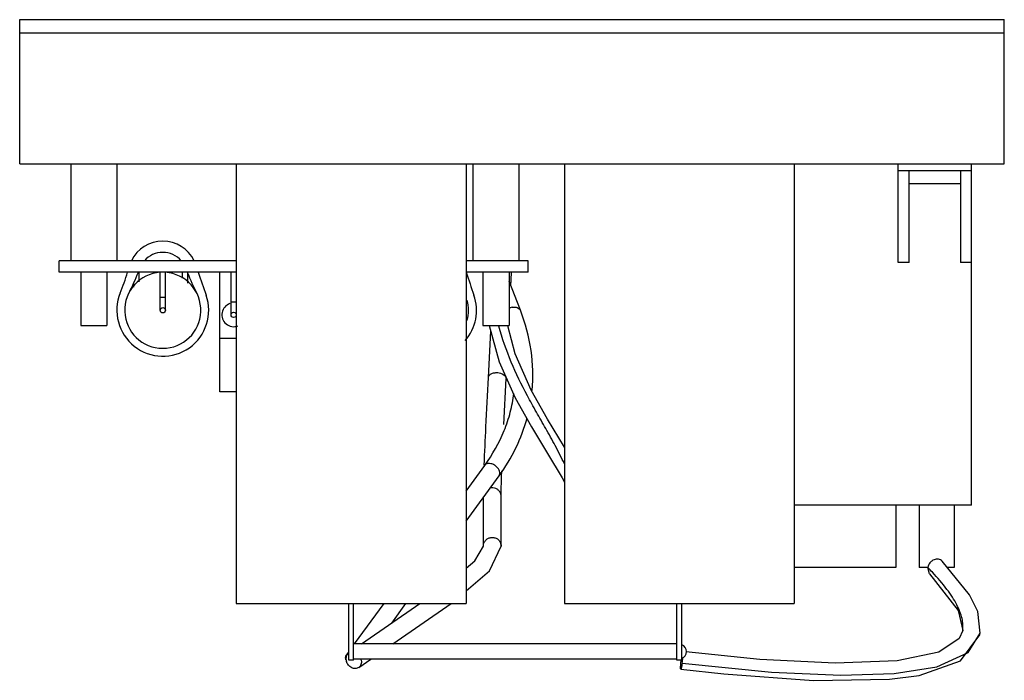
# Model space of a CAD drawing. Header units: millimetres. Extents: x 20 to 170, y 84 to 185.
import ezdxf

# ---------------------------------------------------------------- set-up
doc = ezdxf.new("R2010")
doc.units = ezdxf.units.MM
doc.header["$LTSCALE"] = 17.480185
doc.layers.get('0').update_dxf_attribs({"linetype": 'CONTINUOUS'})

msp = doc.modelspace()

# ---------------------------------------------------------------- linework, layer by layer
at = {"color": 7}
for p, q in [((20.13, 163.14), (20.13, 185.14)), ((20.13, 185.14), (170.13, 185.14)), ((170.13, 163.14), (170.13, 185.14)), ((20.13, 183.14), (170.13, 183.14)), ((20.13, 163.14), (170.13, 163.14)), ((27.93, 163.14), (27.93, 148.39)), ((34.93, 163.14), (34.93, 148.39)), ((53.13, 163.14), (53.13, 96.14)), ((88.13, 163.14), (88.13, 96.14)), ((89.19, 163.14), (89.19, 148.39)), ((96.19, 163.14), (96.19, 148.39)), ((103.13, 163.14), (103.13, 96.14)), ((138.13, 163.14), (138.13, 96.14)), ((153.95, 148.14), (153.95, 163.14)), ((153.95, 162.14), (165.13, 162.14)), ((155.64, 148.14), (155.64, 162.14)), ((163.44, 162.14), (163.44, 148.14)), ((165.13, 111.14), (165.13, 163.14)), ((155.64, 160.14), (163.44, 160.14)), ((26.13, 146.64), (26.13, 148.39)), ((53.13, 148.39), (26.13, 148.39)), ((97.58, 148.39), (88.13, 148.39)), ((97.58, 146.64), (97.58, 148.39)), ((155.64, 148.14), (153.95, 148.14)), ((165.13, 148.14), (163.44, 148.14)), ((53.13, 146.64), (26.13, 146.64)), ((29.43, 146.64), (29.43, 138.52)), ((33.43, 146.64), (33.43, 138.52)), ((38.33, 145.16), (38.33, 146.64)), ((41.53, 140.84), (41.53, 146.64)), ((42.33, 140.84), (42.33, 146.64)), ((44.93, 145.75), (44.93, 146.64)), ((45.73, 144.95), (45.73, 146.49)), ((50.63, 128.39), (50.63, 146.64)), ((52.33, 140.14), (52.33, 146.64)), ((97.58, 146.64), (88.13, 146.64)), ((90.69, 146.64), (90.69, 138.52)), ((94.69, 146.64), (94.69, 138.52)), ((94.96, 144.56), (95.07, 146.56)), ((95.07, 146.56), (95.07, 146.64)), ((95.07, 146.56), (95.07, 146.64)), ((37.53, 144.36), (37.53, 145.04)), ((96.41, 140.84), (94.69, 145.26)), ((41.53, 142.84), (42.33, 142.84)), ((52.33, 142.14), (53.13, 142.14)), ((29.43, 138.52), (33.43, 138.52)), ((90.69, 138.52), (94.69, 138.52)), ((91.67, 138.52), (93.17, 132.97)), ((53.13, 136.52), (50.63, 136.52)), ((91.54, 130.58), (91.9, 137.67)), ((93.89, 123.42), (94.23, 130.44)), ((53.13, 128.39), (50.63, 128.39)), ((103.13, 119.97), (100.55, 124.22)), ((88.13, 113.28), (90.97, 117.19)), ((88.13, 108.7), (93.16, 115.6)), ((93.16, 115.6), (93.28, 115.89)), ((93.48, 112.46), (93.47, 112.66)), ((90.78, 104.9), (90.78, 112.34)), ((93.48, 104.9), (93.48, 112.46)), ((165.13, 111.14), (138.13, 111.14)), ((153.63, 111.14), (153.63, 101.64)), ((157.17, 111.14), (157.17, 101.64)), ((162.51, 111.14), (162.51, 101.64)), ((93.47, 105.1), (93.48, 104.9)), ((160.69, 102.58), (160.69, 102.58)), ((164.85, 97.48), (160.69, 102.58)), ((153.63, 101.64), (138.13, 101.64)), ((158.48, 101.64), (157.17, 101.64)), ((158.76, 100.69), (158.48, 101.64)), ((162.51, 101.64), (161.46, 101.64)), ((53.13, 96.14), (88.13, 96.14)), ((70.26, 87.49), (70.26, 96.14)), ((71.01, 87.49), (71.01, 96.14)), ((71.15, 89.98), (75.64, 96.14)), ((72.23, 89.98), (81.11, 96.14)), ((76.81, 93.15), (78.98, 96.14)), ((76.97, 89.98), (85.84, 96.14)), ((103.13, 96.14), (138.13, 96.14)), ((120.26, 87.49), (120.26, 96.14)), ((121.01, 87.49), (121.01, 96.14)), ((163.79, 92.04), (163.79, 92.04)), ((164.62, 88.65), (166.46, 91.63)), ((166.41, 91.36), (166.46, 91.66)), ((166.46, 91.63), (166.46, 91.66)), ((69.92, 88.28), (70.26, 88.75)), ((120.26, 89.98), (71.01, 89.98)), ((71.01, 87.49), (70.26, 87.49)), ((120.26, 87.66), (71.01, 87.66)), ((71.78, 86.38), (73.63, 87.66)), ((121.01, 87.49), (120.26, 87.49))]:
    msp.add_line(p, q, dxfattribs=at)
for points in [[(100.55, 124.22), (98.04, 128.68), (95.59, 134.21), (94.48, 138.46)], [(93.17, 132.97), (95.62, 127.48), (98.1, 123.05), (100.56, 119.01), (102.79, 115.29), (103.13, 114.66)], [(88.13, 98.07), (91.73, 101.12), (93.48, 104.9)], [(88.13, 101.53), (89.47, 102.65), (90.78, 104.9)], [(158.76, 100.69), (163.09, 95.08), (163.79, 92.04)], [(166.46, 91.63), (166.09, 94.9), (164.85, 97.48)], [(163.79, 92.04), (163.28, 90.8), (160.16, 88.75), (153.79, 87.41), (144.35, 87.05), (132.9, 87.63), (121.64, 88.78)], [(120.85, 86.14), (127.39, 85.42), (141.07, 84.43), (152.63, 84.59), (157.16, 85.18), (163.46, 87.38), (166.41, 91.36)], [(121.05, 87.03), (134.66, 85.69), (145.22, 85.22), (153.34, 85.47), (159.83, 86.5), (164.62, 88.65)]]:
    msp.add_lwpolyline(points, dxfattribs=at)
for centre in [(41.93, 140.84), (52.73, 140.14)]:
    msp.add_circle(centre, 0.4, dxfattribs=at)
for centre, radius, start, end in [((41.93, 146.07), 5.31, 25.8265, 154.1735), ((41.93, 145.95), 3.71, 40.9118, 139.0882), ((1.43, 157.29), 36.72, 337.8884, 343.1298), ((41.93, 140.84), 5.8, 93.8429, 86.1604), ((7.67, 158.73), 32.85, 332.4197, 338.3962), ((104.69, 171.44), 64.03, 202.797, 205.9985), ((350.98, 248.84), 320.38, 198.6039, 199.2639), ((391.78, 248.84), 320.38, 198.6039, 199.2639), ((41.93, 140.84), 7, 157.8884, 19.2639), ((82.73, 140.84), 7, 318.7269, 19.2639), ((52.73, 140.14), 1.8, 108.1937, 290.9606), ((82.73, 140.84), 5.8, 344.588, 15.2736), ((95.53, 139.36), 1.98, 101.4989, 116.0485), ((128.51, 147.63), 36.55, 194.4509, 194.5997), ((92.18, 104.9), 1.31, 8.9149, 20.3605), ((127.59, 71.24), 43.34, 43.1919, 44.5469), ((120.63, 88.82), 1.1, 290.0007, 69.9993), ((71.35, 87.77), 1.52, 190.845, 197.8745), ((70.43, 87.91), 0.629, 133.6864, 143.9321), ((70.66, 87.2), 1.53, 10.821, 17.5645), ((104.76, 89.42), 16.47, 351.657, 353.1993), ((103.95, 89.53), 17.29, 353.1729, 354.2349)]:
    msp.add_arc(centre, radius, start, end, dxfattribs=at)
for points, knots in [([(95.14, 141.3), (95.27, 141.32), (95.55, 141.35), (95.93, 141.28), (96.24, 141.11), (96.37, 140.93), (96.41, 140.84)], [0, 0, 0, 0, 0.292041, 0.557022, 0.78993, 1, 1, 1, 1]), ([(98.2, 128.61), (98.39, 130.64), (98.26, 134.83), (97.17, 138.87), (96.41, 140.84)], [0, 0, 0, 0, 0.492267, 1, 1, 1, 1]), ([(103.14, 117.42), (102.68, 118.35), (101.76, 120.17), (100.3, 122.79), (98.85, 125.31), (97.01, 128.64), (94.89, 132.92), (93.63, 136.55), (93.14, 138.41)], [0, 0, 0, 0, 0.134168, 0.262037, 0.385897, 0.507968, 0.751594, 1, 1, 1, 1]), ([(90.91, 117.24), (90.98, 119.18), (91.18, 123.63), (91.41, 128.07), (91.54, 130.58)], [0, 0, 0, 0, 0.436445, 1, 1, 1, 1]), ([(91.54, 130.58), (91.54, 130.63), (91.56, 130.75), (91.65, 130.9), (91.79, 131.04), (92.04, 131.21), (92.43, 131.33), (92.77, 131.35), (92.95, 131.34)], [0, 0, 0, 0, 0.095129, 0.195687, 0.305715, 0.42704, 0.700345, 1, 1, 1, 1]), ([(92.95, 131.34), (93.1, 131.33), (93.58, 131.26), (94.12, 130.94), (94.21, 130.6)], [0, 0, 0, 0, 0.299266, 1, 1, 1, 1]), ([(90.97, 117.19), (92.17, 118.82), (93.67, 121.48), (94.94, 125.27), (95.31, 127.2), (95.43, 128.17)], [0, 0, 0, 0, 0.50842, 0.755259, 1, 1, 1, 1]), ([(93.16, 115.6), (94.14, 116.94), (95.86, 119.78), (97.02, 122.88), (97.45, 124.45)], [0, 0, 0, 0, 0.506343, 1, 1, 1, 1]), ([(92.07, 117.41), (91.96, 117.45), (91.74, 117.49), (91.43, 117.48), (91.16, 117.38), (91.03, 117.25), (90.97, 117.19)], [0, 0, 0, 0, 0.286921, 0.547882, 0.782286, 1, 1, 1, 1]), ([(93.28, 115.89), (93.3, 116.04), (93.25, 116.37), (93.04, 116.73), (92.79, 117), (92.5, 117.23), (92.24, 117.36), (92.07, 117.41)], [0, 0, 0, 0, 0.213354, 0.461682, 0.59572, 0.732354, 1, 1, 1, 1]), ([(93.48, 112.46), (93.48, 112.98), (93.51, 114.28), (93.55, 115.58), (93.58, 116.36)], [0, 0, 0, 0, 0.40233, 1, 1, 1, 1]), ([(93.47, 112.66), (93.44, 112.81), (93.35, 113.1), (93.06, 113.46), (92.67, 113.7), (92.37, 113.77), (92.22, 113.78)], [0, 0, 0, 0, 0.24791, 0.49716, 0.748007, 1, 1, 1, 1]), ([(90.78, 104.9), (90.78, 105.05), (90.84, 105.36), (91.08, 105.77), (91.45, 106.07), (91.89, 106.23), (92.37, 106.23), (92.82, 106.07), (93.19, 105.77), (93.35, 105.49), (93.4, 105.35)], [0, 0, 0, 0, 0.123852, 0.24806, 0.373119, 0.498884, 0.624931, 0.750693, 0.875765, 1, 1, 1, 1]), ([(160.69, 102.58), (160.61, 102.66), (160.42, 102.8), (159.99, 102.93), (159.5, 102.87), (159.07, 102.63), (158.69, 102.27), (158.51, 101.89), (158.48, 101.64)], [0, 0, 0, 0, 0.119628, 0.233398, 0.461642, 0.596469, 0.737036, 1, 1, 1, 1]), ([(163.79, 92.04), (163.83, 92.33), (163.85, 92.95), (163.71, 93.91), (163.38, 94.93), (162.89, 96.01), (162.22, 97.15), (161.03, 98.84), (159.96, 100.07), (159.19, 100.9)], [0, 0, 0, 0, 0.085881, 0.178933, 0.281858, 0.396706, 0.524996, 0.667831, 1, 1, 1, 1]), ([(70.24, 88.59), (70.14, 88.51), (69.94, 88.32), (69.86, 88.06), (69.85, 87.92)], [0, 0, 0, 0, 0.48475, 1, 1, 1, 1]), ([(69.79, 87.89), (69.79, 87.91), (69.8, 88), (69.82, 88.08), (69.84, 88.14)], [0, 0, 0, 0, 0.258327, 1, 1, 1, 1]), ([(69.8, 87.7), (69.8, 87.72), (69.79, 87.78), (69.79, 87.84), (69.79, 87.89)], [0, 0, 0, 0, 0.256658, 1, 1, 1, 1]), ([(69.85, 87.92), (69.84, 87.89), (69.83, 87.74), (69.84, 87.59), (69.86, 87.49)], [0, 0, 0, 0, 0.244365, 1, 1, 1, 1]), ([(71.78, 86.38), (71.71, 86.33), (71.54, 86.25), (71.17, 86.19), (70.68, 86.32), (70.18, 86.72), (69.97, 87.1), (69.9, 87.3)], [0, 0, 0, 0, 0.109662, 0.22268, 0.464821, 0.729517, 1, 1, 1, 1]), ([(72.16, 87.49), (72.2, 87.27), (72.19, 86.94), (72, 86.57), (71.86, 86.43), (71.78, 86.38)], [0, 0, 0, 0, 0.52373, 0.766077, 1, 1, 1, 1]), ([(120.85, 86.14), (120.84, 86.15), (120.83, 86.19), (120.82, 86.25), (120.82, 86.36), (120.82, 86.52), (120.83, 86.72), (120.85, 87.05), (120.88, 87.31), (120.9, 87.5)], [0, 0, 0, 0, 0.022517, 0.072087, 0.15107, 0.265722, 0.416244, 0.595525, 1, 1, 1, 1]), ([(121.05, 87.03), (121.04, 86.92), (121.01, 86.75), (120.97, 86.53), (120.94, 86.4), (120.92, 86.29), (120.89, 86.21), (120.87, 86.17), (120.85, 86.14), (120.85, 86.14)], [0, 0, 0, 0, 0.385889, 0.560195, 0.711709, 0.833066, 0.921251, 0.976002, 1, 1, 1, 1])]:
    msp.add_open_spline(points, degree=3, knots=knots, dxfattribs=at)
for points in [[(92.22, 113.78), (92.04, 113.79), (91.87, 113.77), (91.7, 113.71)], [(69.84, 87.56), (69.82, 87.61), (69.81, 87.65), (69.8, 87.7)], [(69.84, 88.14), (69.87, 88.21), (69.91, 88.28), (69.97, 88.34)]]:
    msp.add_open_spline(points, degree=3, dxfattribs=at)

doc.saveas('drawing.dxf')
